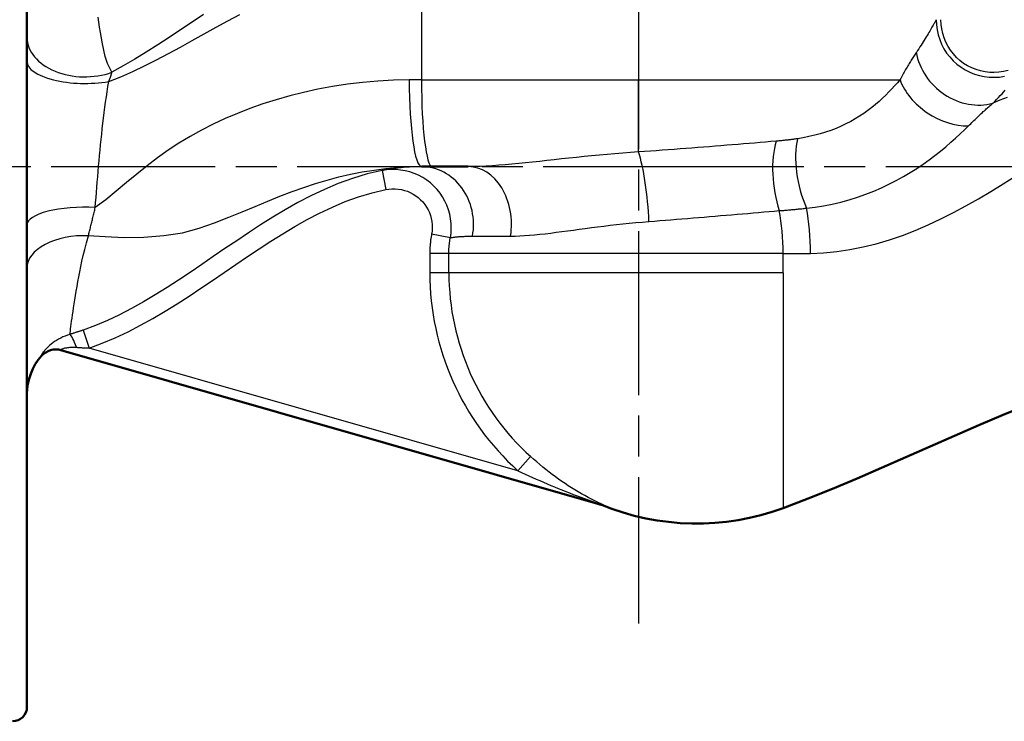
# Model space of a CAD drawing. Header units: millimetres. Extents: x 51 to 514, y 131 to 741.
# Tile 3 of 9: x 156 to 258, y 308 to 380. Entities that reach past the tile are written whole.
import ezdxf

# ---------------------------------------------------------------- set-up
doc = ezdxf.new("R2010")
doc.units = ezdxf.units.MM
doc.header["$LTSCALE"] = 3
doc.linetypes.add('CHAIN', pattern=[0.3543, 0.2362, -0.0295, 0.0591, -0.0295])
for name, color, linetype, lineweight in [('Mittellinie(DIN)', 4, 'CHAIN', 25), ('Sichtbare Kanten(DIN)', 7, 'Continuous', 50), ('Sichtbare tangentiale Kanten(DIN)', 3, 'Continuous', 25)]:
    doc.layers.add(name, color=color, linetype=linetype, lineweight=lineweight)

msp = doc.modelspace()

# ---------------------------------------------------------------- linework, layer by layer
at = {"layer": 'Mittellinie(DIN)', "linetype": 'CHAIN', "ltscale": 23.990969}
for p, q in [((220.39, 741), (220.39, 317.83)), ((134.01, 365.18), (221.31, 365.18)), ((220.51, 365.18), (310.72, 365.18))]:
    msp.add_line(p, q, dxfattribs=at)
at = {"layer": 'Sichtbare Kanten(DIN)'}
for p, q in [((156.99, 421.18), (156.99, 309.18)), ((197.89, 365.18), (198.99, 365.18)), ((202.74, 365.18), (198.99, 365.18)), ((160.51, 346.17), (216.65, 330.1))]:
    msp.add_line(p, q, dxfattribs=at)
at = {"layer": 'Sichtbare Kanten(DIN)', "flags": 128}
msp.add_lwpolyline([(276.47, 345.57), (275.13, 345.26), (273.8, 344.92), (272.47, 344.56), (271.15, 344.17), (268.52, 343.35), (265.91, 342.45), (263.32, 341.5), (260.75, 340.49), (258.2, 339.45), (255.66, 338.38), (250.61, 336.18), (245.57, 333.95), (243.05, 332.86), (240.51, 331.79), (237.96, 330.76), (235.39, 329.78)], dxfattribs=at)
at = {"layer": 'Sichtbare Kanten(DIN)'}
for centre, radius, start, end in [((160, 344.23), 2, 74.0292, 138.3715), ((162.99, 341.58), 6, 138.3715, 180), ((215.73, 328.28), 2, 67.6223, 74.0292), ((226.39, 354.18), 26, 247.6223, 290.2522), ((155.49, 309.18), 1.5, 270, 0)]:
    msp.add_arc(centre, radius, start, end, dxfattribs=at)
at = {"layer": 'Sichtbare tangentiale Kanten(DIN)'}
for p, q in [((220.39, 387.81), (220.39, 374.17)), ((197.89, 386.18), (197.89, 374.17)), ((197.89, 374.17), (220.39, 374.17)), ((220.39, 374.17), (247.49, 374.17)), ((220.39, 366.7), (220.39, 374.17)), ((193.81, 364.77), (194.19, 362.81)), ((200.88, 357.81), (198.94, 358.18)), ((203.17, 357.98), (207.12, 357.98)), ((200.72, 356.18), (198.75, 356.18)), ((198.75, 356.18), (198.75, 354.18)), ((200.72, 354.18), (200.72, 356.18)), ((235.39, 356.18), (200.72, 356.18)), ((235.39, 354.18), (235.39, 356.18)), ((200.72, 354.18), (198.75, 354.18)), ((235.39, 354.18), (200.72, 354.18)), ((235.39, 354.18), (235.39, 329.78)), ((162.8, 348.23), (163.43, 346.37)), ((207.88, 333.65), (163.43, 346.37)), ((209.2, 335.12), (207.88, 333.65)), ((216.83, 330.04), (216.49, 330.13))]:
    msp.add_line(p, q, dxfattribs=at)
at = {"layer": 'Sichtbare tangentiale Kanten(DIN)', "flags": 128}
for points in [[(165.46, 374.01), (166.71, 374.5), (167.95, 375.04), (169.19, 375.63), (170.43, 376.25), (171.67, 376.9), (172.9, 377.57), (174.13, 378.25), (175.36, 378.94), (176.59, 379.63), (177.82, 380.3), (179.06, 380.97)], [(175.3, 380.94), (174.1, 380.15), (172.91, 379.36), (171.73, 378.57), (170.54, 377.8), (169.35, 377.04), (168.17, 376.32), (166.98, 375.62), (165.8, 374.97)], [(165.8, 374.97), (165.34, 375.88), (165.11, 376.6), (164.95, 377.27), (164.81, 377.9), (164.7, 378.5), (164.6, 379.08), (164.51, 379.63), (164.43, 380.16), (164.36, 380.66)], [(251.24, 380.39), (251.2, 380.32), (251.16, 380.24), (251.11, 380.16), (251.06, 380.07), (251, 379.97), (250.94, 379.86), (250.88, 379.75), (250.81, 379.63), (250.73, 379.5), (250.66, 379.37), (250.58, 379.23), (250.49, 379.09), (250.4, 378.94), (250.31, 378.79), (250.21, 378.63), (250.11, 378.46), (250.01, 378.3), (249.9, 378.12), (249.79, 377.95), (249.68, 377.77), (249.56, 377.59), (249.44, 377.4), (249.32, 377.22), (249.19, 377.03)], [(251.25, 380.41), (251.27, 379.89), (251.34, 379.37), (251.45, 378.86), (251.61, 378.36), (251.81, 377.87), (252.05, 377.41), (252.33, 376.96), (252.65, 376.55), (253.01, 376.16), (253.4, 375.81), (253.82, 375.49), (254.26, 375.21), (254.73, 374.97), (255.21, 374.78), (255.72, 374.62), (256.23, 374.52), (256.75, 374.46), (257.28, 374.44), (257.8, 374.47), (258.32, 374.55)], [(258.69, 375.14), (258.22, 375.03), (257.75, 374.96), (257.27, 374.94), (256.79, 374.95), (256.31, 375), (255.84, 375.1), (255.38, 375.24), (254.93, 375.42), (254.5, 375.64), (254.09, 375.89), (253.71, 376.18), (253.35, 376.51), (253.03, 376.86), (252.74, 377.24), (252.48, 377.65), (252.26, 378.08), (252.07, 378.52), (251.93, 378.98), (251.83, 379.46), (251.76, 379.93), (251.74, 380.41)], [(249.18, 377.03), (249.12, 376.94), (249.05, 376.84), (248.98, 376.74), (248.92, 376.64), (248.85, 376.53), (248.78, 376.43), (248.71, 376.32), (248.65, 376.21), (248.58, 376.09), (248.51, 375.98), (248.44, 375.86), (248.37, 375.74), (248.3, 375.62), (248.22, 375.5), (248.15, 375.37), (248.08, 375.25), (248.01, 375.12), (247.94, 374.99), (247.86, 374.86), (247.79, 374.72), (247.72, 374.59), (247.64, 374.45), (247.57, 374.32), (247.49, 374.18)], [(165.46, 374), (165.48, 374.05), (165.5, 374.1), (165.52, 374.14), (165.54, 374.19), (165.56, 374.23), (165.57, 374.27), (165.59, 374.32), (165.61, 374.36), (165.62, 374.4), (165.64, 374.44), (165.66, 374.49), (165.67, 374.53), (165.68, 374.57), (165.7, 374.61), (165.71, 374.64), (165.72, 374.68), (165.73, 374.72), (165.74, 374.76), (165.75, 374.79), (165.76, 374.83), (165.77, 374.87), (165.78, 374.9), (165.79, 374.93), (165.8, 374.97)], [(196.62, 374.17), (194.99, 374.14), (193.38, 374.05), (191.79, 373.91), (190.21, 373.72), (188.67, 373.48), (187.15, 373.2), (185.67, 372.88), (184.23, 372.52), (182.82, 372.12), (181.45, 371.68), (180.11, 371.21), (178.8, 370.7), (177.53, 370.16), (176.29, 369.59), (175.08, 368.97), (173.9, 368.32), (172.75, 367.62), (171.63, 366.88), (170.53, 366.1), (169.45, 365.28), (168.38, 364.41), (167.31, 363.52), (166.24, 362.62), (165.16, 361.75), (164.07, 360.94)], [(164.07, 360.94), (164.11, 361.45), (164.15, 361.97), (164.2, 362.5), (164.24, 363.04), (164.28, 363.58), (164.32, 364.12), (164.37, 364.67), (164.42, 365.22), (164.46, 365.77), (164.52, 366.32), (164.57, 366.88), (164.62, 367.44), (164.68, 368), (164.74, 368.56), (164.8, 369.11), (164.86, 369.67), (164.93, 370.22), (165, 370.78), (165.07, 371.33), (165.14, 371.87), (165.22, 372.41), (165.3, 372.95), (165.38, 373.48), (165.46, 374)], [(197.89, 374.17), (197.83, 374.17), (197.78, 374.17), (197.73, 374.17), (197.67, 374.17), (197.62, 374.17), (197.57, 374.17), (197.52, 374.17), (197.46, 374.17), (197.41, 374.17), (197.36, 374.17), (197.3, 374.17), (197.25, 374.17), (197.2, 374.17), (197.14, 374.17), (197.09, 374.17), (197.04, 374.17), (196.99, 374.17), (196.93, 374.17), (196.88, 374.17), (196.83, 374.17), (196.77, 374.17), (196.72, 374.17), (196.67, 374.17), (196.62, 374.17)], [(247.49, 374.17), (247.22, 373.87), (246.94, 373.56), (246.65, 373.24), (246.34, 372.92), (246.01, 372.6), (245.67, 372.27), (245.32, 371.95), (244.95, 371.63), (244.56, 371.31), (244.16, 371), (243.74, 370.7), (243.31, 370.41), (242.85, 370.13), (242.38, 369.86), (241.89, 369.61), (241.39, 369.37), (240.87, 369.15), (240.33, 368.94), (239.78, 368.76), (239.22, 368.59), (238.65, 368.43), (238.06, 368.29), (237.47, 368.18), (236.86, 368.07)], [(257.12, 371.74), (257.32, 371.95), (257.51, 372.15), (257.7, 372.34), (257.89, 372.54), (258.07, 372.73), (258.24, 372.91), (258.41, 373.1)], [(254.59, 369.41), (254.71, 369.52), (254.82, 369.63), (254.94, 369.74), (255.05, 369.85), (255.16, 369.96), (255.27, 370.07), (255.38, 370.17), (255.49, 370.28), (255.6, 370.38), (255.71, 370.49), (255.82, 370.59), (255.92, 370.69), (256.03, 370.78), (256.13, 370.88), (256.24, 370.98), (256.34, 371.07), (256.44, 371.16), (256.54, 371.25), (256.64, 371.34), (256.74, 371.43), (256.84, 371.51), (256.93, 371.6), (257.03, 371.68), (257.12, 371.76)], [(258.62, 372.36), (257.86, 372.06), (257.12, 371.76)], [(237.8, 360.87), (238.69, 360.98), (239.58, 361.13), (240.47, 361.3), (241.35, 361.51), (242.23, 361.75), (243.09, 362.01), (243.94, 362.31), (244.77, 362.63), (245.57, 362.98), (246.35, 363.35), (247.11, 363.74), (247.84, 364.15), (248.55, 364.57), (249.23, 365), (249.89, 365.44), (250.51, 365.89), (251.11, 366.34), (251.68, 366.79), (252.23, 367.25), (252.75, 367.7), (253.25, 368.14), (253.72, 368.57), (254.17, 369), (254.59, 369.41)], [(234.65, 367.82), (234.1, 367.77), (233.55, 367.72), (232.99, 367.68), (232.42, 367.63), (231.85, 367.58), (231.28, 367.53), (230.7, 367.49), (230.11, 367.44), (229.53, 367.39), (228.93, 367.34), (228.33, 367.3), (227.73, 367.25), (227.13, 367.2), (226.52, 367.15), (225.91, 367.11), (225.3, 367.06), (224.69, 367.01), (224.08, 366.97), (223.46, 366.92), (222.85, 366.88), (222.23, 366.83), (221.62, 366.79), (221, 366.74), (220.39, 366.7)], [(236.86, 368.07), (236.77, 368.06), (236.68, 368.05), (236.59, 368.04), (236.5, 368.02), (236.41, 368.01), (236.32, 368), (236.23, 367.99), (236.14, 367.97), (236.04, 367.96), (235.95, 367.95), (235.86, 367.94), (235.77, 367.93), (235.68, 367.92), (235.58, 367.91), (235.49, 367.9), (235.4, 367.89), (235.31, 367.88), (235.21, 367.87), (235.12, 367.86), (235.03, 367.85), (234.93, 367.84), (234.84, 367.83), (234.75, 367.82), (234.65, 367.82)], [(220.39, 366.7), (219.56, 366.64), (218.75, 366.58), (217.94, 366.52), (217.13, 366.45), (216.33, 366.38), (215.53, 366.3), (214.74, 366.22), (213.95, 366.14), (213.17, 366.06), (212.4, 365.98), (211.64, 365.89), (210.88, 365.81), (210.14, 365.73), (209.41, 365.65), (208.68, 365.57), (207.97, 365.5), (207.27, 365.43), (206.58, 365.37), (205.9, 365.32), (205.24, 365.27), (204.59, 365.23), (203.96, 365.2), (203.34, 365.18), (202.74, 365.18)], [(193.81, 364.77), (192.26, 364.42), (190.74, 363.96), (189.26, 363.42), (187.82, 362.82), (186.43, 362.16), (185.08, 361.45), (183.76, 360.7), (182.47, 359.93), (181.2, 359.13), (179.96, 358.32), (178.73, 357.5), (177.51, 356.68), (176.31, 355.85), (175.11, 355.03), (173.91, 354.22), (172.71, 353.42), (171.51, 352.64), (170.29, 351.88), (169.07, 351.16), (167.84, 350.47), (166.6, 349.83), (165.34, 349.23), (164.08, 348.7), (162.8, 348.23)], [(163.35, 358.03), (165.11, 357.92), (167.05, 357.85), (169.11, 357.88), (171.17, 358.03), (173.12, 358.33), (174.85, 358.81), (176.43, 359.35), (177.91, 359.93), (179.31, 360.5), (180.65, 361.06), (181.95, 361.6), (183.22, 362.11), (184.47, 362.59), (185.69, 363.03), (186.91, 363.43), (188.12, 363.79), (189.33, 364.11), (190.54, 364.4), (191.75, 364.63), (192.97, 364.83), (194.19, 364.98), (195.42, 365.09), (196.65, 365.15), (197.89, 365.18)], [(197.89, 365.18), (197.66, 365.17), (197.43, 365.17), (197.21, 365.16), (196.99, 365.16), (196.78, 365.15), (196.57, 365.13), (196.37, 365.12), (196.17, 365.11), (195.97, 365.09), (195.78, 365.07), (195.6, 365.05), (195.42, 365.03), (195.25, 365.01), (195.09, 364.99), (194.93, 364.97), (194.78, 364.95), (194.63, 364.93), (194.49, 364.9), (194.36, 364.88), (194.23, 364.86), (194.12, 364.84), (194.01, 364.81), (193.9, 364.79), (193.81, 364.77)], [(200.88, 357.81), (200.95, 358.3), (200.97, 358.78), (200.96, 359.27), (200.91, 359.76), (200.82, 360.24), (200.69, 360.71), (200.53, 361.17), (200.32, 361.61), (200.08, 362.04), (199.81, 362.44), (199.51, 362.82), (199.17, 363.17), (198.81, 363.5), (198.43, 363.79), (198.02, 364.06), (197.59, 364.28), (197.14, 364.48), (196.68, 364.63), (196.21, 364.75), (195.73, 364.83), (195.25, 364.88), (194.77, 364.88), (194.28, 364.85), (193.81, 364.77)], [(238.21, 356.19), (239.57, 356.25), (240.94, 356.38), (242.31, 356.58), (243.68, 356.85), (245.04, 357.18), (246.4, 357.59), (247.75, 358.05), (249.08, 358.57), (250.4, 359.15), (251.72, 359.76), (253.03, 360.42), (254.32, 361.12), (255.62, 361.85), (256.91, 362.61), (258.2, 363.4), (259.49, 364.21)], [(163.43, 346.37), (164.8, 346.87), (166.14, 347.43), (167.47, 348.06), (168.77, 348.73), (170.05, 349.44), (171.32, 350.19), (172.57, 350.97), (173.8, 351.76), (175.02, 352.57), (176.23, 353.39), (177.43, 354.21), (178.64, 355.03), (179.84, 355.85), (181.06, 356.66), (182.28, 357.45), (183.51, 358.23), (184.76, 358.97), (186.03, 359.69), (187.33, 360.37), (188.65, 360.99), (189.99, 361.56), (191.37, 362.06), (192.77, 362.48), (194.19, 362.81)], [(194.19, 362.81), (194.51, 362.86), (194.83, 362.88), (195.16, 362.88), (195.48, 362.85), (195.81, 362.8), (196.12, 362.72), (196.43, 362.62), (196.73, 362.49), (197.02, 362.34), (197.29, 362.16), (197.55, 361.97), (197.8, 361.75), (198.02, 361.52), (198.22, 361.26), (198.41, 360.99), (198.57, 360.71), (198.71, 360.41), (198.82, 360.11), (198.9, 359.8), (198.96, 359.48), (199, 359.15), (199, 358.83), (198.98, 358.5), (198.94, 358.18)], [(163.36, 358.02), (163.39, 358.14), (163.41, 358.25), (163.44, 358.36), (163.47, 358.48), (163.5, 358.59), (163.53, 358.71), (163.56, 358.83), (163.59, 358.95), (163.62, 359.07), (163.65, 359.19), (163.68, 359.31), (163.71, 359.43), (163.74, 359.55), (163.77, 359.67), (163.8, 359.8), (163.83, 359.92), (163.86, 360.05), (163.89, 360.17), (163.92, 360.3), (163.95, 360.42), (163.98, 360.55), (164.01, 360.68), (164.04, 360.81), (164.07, 360.94)], [(221.47, 359.5), (222.03, 359.54), (222.6, 359.59), (223.17, 359.63), (223.74, 359.68), (224.31, 359.72), (224.89, 359.77), (225.46, 359.81), (226.04, 359.86), (226.61, 359.91), (227.18, 359.95), (227.76, 360), (228.33, 360.05), (228.9, 360.1), (229.47, 360.14), (230.04, 360.19), (230.6, 360.24), (231.16, 360.29), (231.72, 360.33), (232.28, 360.38), (232.83, 360.43), (233.38, 360.48), (233.92, 360.52), (234.46, 360.57), (234.99, 360.62)], [(234.98, 360.62), (235.1, 360.62), (235.22, 360.63), (235.33, 360.64), (235.45, 360.65), (235.57, 360.66), (235.69, 360.67), (235.81, 360.68), (235.92, 360.69), (236.04, 360.7), (236.16, 360.71), (236.28, 360.72), (236.39, 360.73), (236.51, 360.74), (236.63, 360.75), (236.74, 360.76), (236.86, 360.77), (236.98, 360.79), (237.1, 360.8), (237.21, 360.81), (237.33, 360.82), (237.45, 360.84), (237.56, 360.85), (237.68, 360.86), (237.8, 360.87)], [(207.13, 357.98), (207.6, 357.98), (208.08, 358), (208.58, 358.03), (209.1, 358.07), (209.62, 358.12), (210.16, 358.17), (210.72, 358.23), (211.28, 358.3), (211.85, 358.37), (212.44, 358.45), (213.03, 358.53), (213.64, 358.61), (214.25, 358.69), (214.87, 358.78), (215.5, 358.86), (216.14, 358.94), (216.79, 359.02), (217.44, 359.1), (218.1, 359.18), (218.76, 359.25), (219.43, 359.32), (220.11, 359.38), (220.79, 359.44), (221.47, 359.49)], [(161.45, 347.8), (161.47, 347.96), (161.49, 348.15), (161.52, 348.37), (161.55, 348.6), (161.58, 348.87), (161.62, 349.16), (161.67, 349.47), (161.71, 349.8), (161.77, 350.16), (161.82, 350.54), (161.88, 350.94), (161.95, 351.36), (162.02, 351.81), (162.1, 352.27), (162.18, 352.76), (162.27, 353.26), (162.37, 353.77), (162.47, 354.29), (162.57, 354.82), (162.69, 355.37), (162.82, 355.96), (162.98, 356.59), (163.15, 357.27), (163.36, 358.02)], [(198.94, 358.18), (198.92, 358.1), (198.91, 358.01), (198.89, 357.93), (198.88, 357.85), (198.87, 357.77), (198.86, 357.68), (198.84, 357.6), (198.83, 357.52), (198.82, 357.43), (198.81, 357.35), (198.81, 357.27), (198.8, 357.18), (198.79, 357.1), (198.78, 357.01), (198.78, 356.93), (198.77, 356.85), (198.77, 356.76), (198.76, 356.68), (198.76, 356.59), (198.76, 356.51), (198.75, 356.43), (198.75, 356.34), (198.75, 356.26), (198.75, 356.18)], [(200.72, 356.18), (200.72, 356.24), (200.73, 356.31), (200.73, 356.38), (200.73, 356.45), (200.73, 356.52), (200.73, 356.59), (200.74, 356.66), (200.74, 356.72), (200.75, 356.79), (200.75, 356.86), (200.76, 356.93), (200.76, 357), (200.77, 357.07), (200.78, 357.14), (200.78, 357.2), (200.79, 357.27), (200.8, 357.34), (200.81, 357.41), (200.82, 357.48), (200.83, 357.54), (200.84, 357.61), (200.85, 357.68), (200.87, 357.75), (200.88, 357.81)], [(200.88, 357.81), (200.93, 357.82), (200.99, 357.83), (201.05, 357.84), (201.12, 357.85), (201.19, 357.86), (201.26, 357.87), (201.34, 357.88), (201.42, 357.89), (201.5, 357.89), (201.59, 357.9), (201.68, 357.91), (201.77, 357.92), (201.87, 357.93), (201.97, 357.94), (202.08, 357.94), (202.18, 357.95), (202.3, 357.95), (202.41, 357.96), (202.53, 357.96), (202.65, 357.97), (202.78, 357.97), (202.91, 357.97), (203.04, 357.97), (203.17, 357.98)], [(235.39, 356.18), (235.5, 356.18), (235.62, 356.18), (235.74, 356.18), (235.86, 356.18), (235.97, 356.18), (236.09, 356.18), (236.21, 356.18), (236.32, 356.18), (236.44, 356.18), (236.56, 356.18), (236.68, 356.18), (236.8, 356.18), (236.91, 356.18), (237.03, 356.18), (237.15, 356.18), (237.27, 356.18), (237.38, 356.18), (237.5, 356.19), (237.62, 356.19), (237.74, 356.19), (237.86, 356.19), (237.98, 356.19), (238.09, 356.19), (238.21, 356.19)], [(162.8, 348.23), (162.75, 348.21), (162.69, 348.19), (162.63, 348.17), (162.58, 348.15), (162.52, 348.14), (162.46, 348.12), (162.41, 348.1), (162.35, 348.08), (162.29, 348.06), (162.24, 348.04), (162.18, 348.02), (162.12, 348.01), (162.07, 347.99), (162.01, 347.97), (161.95, 347.95), (161.9, 347.93), (161.84, 347.91), (161.78, 347.9), (161.73, 347.88), (161.67, 347.86), (161.61, 347.84), (161.56, 347.83), (161.5, 347.81), (161.45, 347.79)], [(161.45, 347.79), (161.2, 347.71), (160.95, 347.62), (160.71, 347.52), (160.49, 347.41), (160.27, 347.29), (160.06, 347.17), (159.86, 347.04), (159.67, 346.91), (159.5, 346.77), (159.34, 346.64), (159.2, 346.51), (159.07, 346.38), (158.95, 346.25), (158.85, 346.14), (158.76, 346.03), (158.68, 345.93), (158.61, 345.84), (158.56, 345.76), (158.51, 345.69), (158.48, 345.64), (158.46, 345.6), (158.44, 345.57), (158.44, 345.55), (158.45, 345.55)], [(160.51, 346.17), (160.51, 346.17), (160.5, 346.18), (160.51, 346.18), (160.52, 346.19), (160.53, 346.21), (160.55, 346.22), (160.57, 346.24), (160.6, 346.26), (160.64, 346.28), (160.68, 346.3), (160.73, 346.32), (160.79, 346.34), (160.86, 346.36), (160.93, 346.38), (161.02, 346.4), (161.11, 346.41), (161.21, 346.43), (161.32, 346.44), (161.43, 346.45), (161.56, 346.46), (161.69, 346.46), (161.82, 346.46), (161.97, 346.46), (162.12, 346.45)], [(162.12, 346.45), (162.17, 346.45), (162.23, 346.44), (162.28, 346.44), (162.33, 346.44), (162.39, 346.43), (162.44, 346.43), (162.5, 346.43), (162.55, 346.42), (162.61, 346.42), (162.66, 346.42), (162.72, 346.41), (162.77, 346.41), (162.83, 346.41), (162.88, 346.4), (162.94, 346.4), (162.99, 346.4), (163.04, 346.39), (163.1, 346.39), (163.15, 346.39), (163.21, 346.38), (163.26, 346.38), (163.32, 346.38), (163.37, 346.38), (163.43, 346.37)], [(158.45, 345.55), (158.45, 345.55), (158.46, 345.55), (158.46, 345.55), (158.46, 345.55), (158.47, 345.55), (158.47, 345.55), (158.47, 345.56), (158.48, 345.56), (158.48, 345.56), (158.48, 345.56), (158.49, 345.56), (158.49, 345.56), (158.49, 345.56), (158.49, 345.56), (158.49, 345.56), (158.5, 345.56), (158.5, 345.56), (158.5, 345.56), (158.5, 345.56), (158.5, 345.56), (158.5, 345.56), (158.5, 345.56), (158.5, 345.56), (158.5, 345.56)], [(216.83, 330.04), (216.8, 330.07), (216.52, 330.21), (216.2, 330.36), (215.86, 330.53), (215.52, 330.7), (215.17, 330.88), (214.83, 331.07), (214.48, 331.26), (214.14, 331.46), (213.8, 331.66), (213.45, 331.88), (213.11, 332.09), (212.77, 332.32), (212.44, 332.55), (212.1, 332.78), (211.77, 333.02), (211.44, 333.27), (211.11, 333.52), (210.79, 333.77), (210.46, 334.03), (210.14, 334.3), (209.83, 334.57), (209.51, 334.84), (209.2, 335.12)], [(207.88, 333.65), (208.25, 333.48), (208.62, 333.3), (209, 333.13), (209.38, 332.96), (209.76, 332.79), (210.14, 332.63), (210.52, 332.46), (210.9, 332.3), (211.29, 332.13), (211.67, 331.97), (212.06, 331.82), (212.45, 331.66), (212.84, 331.5), (213.23, 331.35), (213.62, 331.2), (214.01, 331.05), (214.4, 330.91), (214.79, 330.76), (215.18, 330.62), (215.56, 330.49), (215.94, 330.36), (216.3, 330.23), (216.61, 330.12), (216.65, 330.1)]]:
    msp.add_lwpolyline(points, dxfattribs=at)
at = {"layer": 'Sichtbare tangentiale Kanten(DIN)'}
for radius in [27.64, 25.66]:
    msp.add_arc((226.39, 354.18), radius, 180, 227.9632, dxfattribs=at)
for centre, major_axis, ratio, start_param, end_param in [((162.99, 378.58), (-6, 0), 0.681764, 0, 2.058345), ((254.75, 377.03), (4.62, -3.82), 0.847666, 3.91443, 5.755913), ((162.99, 376.11), (-6, 0), 0.384595, 0, 1.996026), ((197.89, 374.17), (0, -9), 0.141187, 4.71275, 6.283185), ((198.99, 374.17), (0, -9), 0.122283, 4.712389, 6.283185), ((252.74, 374.17), (5.06, -3.22), 0.695101, 3.882338, 5.469126), ((236.79, 363.58), (-0.72, 5.96), 0.401881, 0.731395, 2.041651), ((239.4, 364.01), (1.24, -5.87), 0.415266, 3.863515, 5.185612), ((220.39, 361.72), (-0.62, 5.97), 0.152808, 4.316052, 5.684671), ((197.89, 359.18), (0, 6), 0.89914, 4.511031, 6.283185), ((202.74, 359.18), (0, 6), 0.746012, 4.511031, 6.283185), ((162.99, 359.15), (-6, 0), 0.303379, 4.530423, 6.283185), ((232.27, 356.18), (0, 9), 0.346154, 4.712389, 5.228345), ((235.39, 356.18), (0, -9), 0.313894, 1.572796, 2.120208), ((162.99, 354.66), (-6, 0), 0.560971, 4.650576, 6.283185), ((161.96, 345.9), (-0.59, 1.91), 0.160602, 4.954284, 6.079167), ((159.96, 344.24), (0.55, 1.92), 0.998831, 0, 1.137934), ((216.1, 328.18), (0.55, 1.92), 0.877226, 6.171364, 6.283185)]:
    msp.add_ellipse(centre, major_axis=major_axis, ratio=ratio, start_param=start_param, end_param=end_param, dxfattribs=at)

doc.saveas('drawing.dxf')
